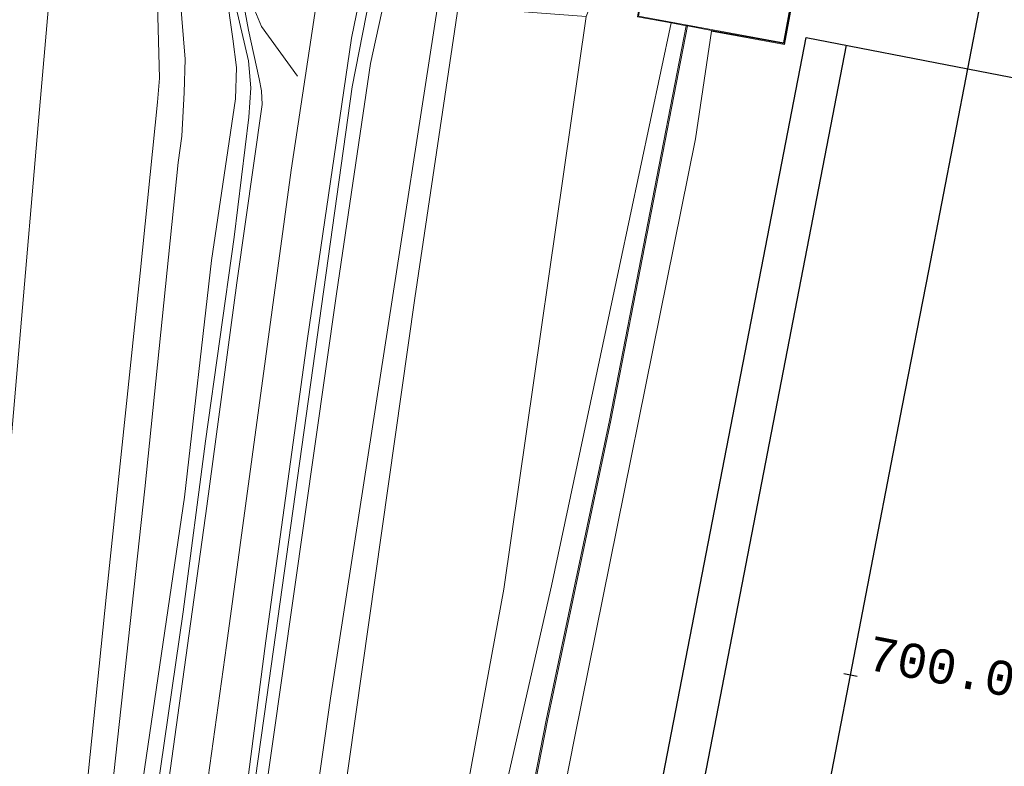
# Model space of a CAD drawing. Extents: x 176032 to 190000, y 318229 to 352878.
# Tile 65 of 184: x 177018 to 177089, y 320455 to 320509. Entities that reach past the tile are written whole.
import ezdxf

# ---------------------------------------------------------------- set-up
doc = ezdxf.new("R2010")
doc.units = 0
for name, color, linetype, lineweight in [('af-bs-haag', 253, 'haag', 18), ('alm-masterstring', 1, 'Continuous', 30), ('bp-b5-boom', 253, 'Continuous', 18), ('bp-b5-grasland', 253, 'Continuous', 18), ('dwm-hulplijn', 3, 'Continuous', 30), ('gw-bs-kruinlijn', 253, 'Continuous', 18), ('gw-bs-teenlijn', 253, 'Continuous', 18), ('kd-bs-dakrand', 6, 'Continuous', 18), ('kd-bs-maaiveldlijn', 6, 'Continuous', 18), ('og-b5-bebouwing', 6, 'Continuous', 18), ('og-b5-bekleding', 253, 'Continuous', 18), ('og-b5-water', 253, 'Continuous', 18), ('og-bs-terreinafscheiding', 7, 'Continuous', 18), ('SPI DWP', 8, 'Continuous', 30), ('to-xx-view', 1, 'Continuous', 25), ('vh-b5-verh_soort', 253, 'Continuous', 18), ('wh-bs-waterlijn', 253, 'Continuous', 18)]:
    doc.layers.add(name, color=color, linetype=linetype, lineweight=lineweight)
doc.layers.add('viewports', color=7, linetype='Continuous')
doc.styles.add('MSL__001', font='monotxt.shx')
doc.linetypes.add('FENCELINE1', pattern='A,6.35,-2.54,[133,ltypeshp.shx,S=2.54,R=0,X=-2.54,Y=0],-2.54,25.4', length=36.83)
doc.linetypes.add('haag', pattern='A,7,-1.5,[1,RTW.shx,S=0.75,R=45,X=0,Y=0],-1.5', length=10)

# ---------------------------------------------------------------- blocks, each defined once
blk = doc.blocks.new('x-ref dtb totaal grijs')
at = {"layer": 'af-bs-haag'}
for points in [[(177027.245, 320450.723, 51.299), (177029.447, 320465.849, 51.655), (177031.079, 320478.269, 51.941), (177033.162, 320493.139, 52.141), (177034.223, 320501.885, 52.401), (177034.374, 320504.031, 52.401), (177034.214, 320505.982, 52.401), (177033.303, 320509.849, 52.601)], [(177029.839, 320419.014, 50.579), (177035.539, 320459.614, 51.276), (177041.752, 320504.107, 52.636), (177044.077, 320515.867, 52.96), (177045.249, 320520.865, 52.933), (177047.017, 320525.671, 52.953), (177048.912, 320528.818, 52.967), (177052.146, 320532.142, 52.965), (177056.912, 320534.649, 52.917), (177061.251, 320535.562, 53.066), (177070.652, 320534.897, 52.843)]]:
    blk.add_polyline3d(points, dxfattribs=at)
at = {"layer": 'bp-b5-boom'}
for points in [[(177048.01, 320510.078, 49.919), (177040.185, 320459.55, 49.911), (177031.618, 320399.347, 49.025), (177025.944, 320363.228, 47.237), (177023.175, 320342.054, 46.739), (177022.167, 320337.506, 46.986), (177020.71, 320337.548, 47.711), (177021.364, 320342.326, 47.615), (177024.333, 320366.953, 49.182), (177028.557, 320402.341, 50.184), (177034.367, 320445.13, 51.108), (177040.614, 320489.01, 52.102), (177043.094, 320505.786, 52.228), (177044.101, 320510.331, 52.302)], [(177049.482, 320509.93, 49.902), (177046.322, 320488.706, 50.071), (177040.559, 320448.108, 50.466), (177033.007, 320399.016, 49.494), (177024.349, 320341.877, 46.754), (177023.506, 320337.234, 46.613), (177022.167, 320337.506, 46.986), (177023.175, 320342.054, 46.739), (177025.944, 320363.228, 47.237), (177031.618, 320399.347, 49.025), (177040.185, 320459.55, 49.911), (177048.01, 320510.078, 49.919)], [(177055.232, 320509.497, 47.138), (177058.809, 320509.227, 46.973), (177052.815, 320467.503, 45.011), (177047.661, 320439.467, 45.033), (177034.716, 320375.285, 45.081), (177028.375, 320341.272, 45.142), (177027.672, 320337.547, 45.235), (177023.506, 320337.234, 46.613), (177024.349, 320341.877, 46.754), (177033.007, 320399.016, 49.494), (177040.559, 320448.108, 50.466), (177046.322, 320488.706, 50.071), (177049.482, 320509.93, 49.902)]]:
    blk.add_polyline3d(points, close=True, dxfattribs=at)
at = {"layer": 'bp-b5-grasland'}
for points in [[(177033.413, 320512.445, 52.41), (177034.196, 320508.235, 52.683), (177034.99, 320504.688, 52.566), (177035.16, 320503.795, 52.469), (177035.192, 320502.802, 52.464), (177033.353, 320489.812, 52.319), (177031.158, 320473.537, 51.915), (177029.041, 320458.3, 51.577), (177026.737, 320441.645, 51.273)], [(177026.531, 320453.715, 51.282), (177029.543, 320474.193, 52.028), (177031.504, 320491.439, 52.18), (177033.259, 320503.226, 52.171), (177033.335, 320505.506, 52.171), (177033.064, 320507.606, 52.189), (177031.183, 320520.814, 51.003)], [(177020.261, 320517.201, 44.517), (177018.879, 320501.317, 44.564), (177016.305, 320471.296, 44.556)], [(177028.747, 320516.504, 50.075), (177029.598, 320506.112, 50.271), (177029.525, 320503.672, 50.242), (177029.342, 320500.506, 50.175), (177029.078, 320498.592, 50.175), (177026.649, 320474.8, 50.24), (177024.109, 320451.601, 50.162)], [(177021.859, 320447.579, 49.659), (177023.845, 320467.121, 49.746), (177026.301, 320490.511, 49.937), (177027.576, 320502.989, 50.028), (177027.716, 320504.728, 49.923), (177027.596, 320509.216, 49.78)], [(177016.305, 320471.296, 44.556), (177018.879, 320501.317, 44.564), (177020.261, 320517.201, 44.517)], [(177027.596, 320509.216, 49.78), (177027.716, 320504.728, 49.923), (177027.576, 320502.989, 50.028), (177026.301, 320490.511, 49.937), (177023.845, 320467.121, 49.746), (177021.859, 320447.579, 49.659)], [(177024.109, 320451.601, 50.162), (177026.649, 320474.8, 50.24), (177029.078, 320498.592, 50.175), (177029.342, 320500.506, 50.175), (177029.525, 320503.672, 50.242), (177029.598, 320506.112, 50.271), (177028.747, 320516.504, 50.075)], [(177031.183, 320520.814, 51.003), (177033.064, 320507.606, 52.189), (177033.335, 320505.506, 52.171), (177033.259, 320503.226, 52.171), (177031.504, 320491.439, 52.18), (177029.543, 320474.193, 52.028), (177026.531, 320453.715, 51.282)], [(177044.101, 320510.331, 52.302), (177043.094, 320505.786, 52.228), (177040.614, 320489.01, 52.102), (177034.367, 320445.13, 51.108)], [(177032.498, 320440.883, 51.195), (177035.476, 320463.725, 51.707), (177038.511, 320485.759, 52.176), (177041.705, 320507.647, 52.436), (177043.726, 320517.489, 52.77)]]:
    blk.add_polyline3d(points, dxfattribs=at)
for points in [[(177062.616, 320516.315, 46.144), (177063.812, 320516.043, 45.5), (177062.56, 320509.198, 45.5), (177065.008, 320508.75, 45.003), (177061.232, 320491.025, 44.994), (177056.29, 320467.727, 44.942), (177051.726, 320447.645, 44.907), (177045.833, 320417.666, 44.916), (177040.097, 320390.61, 44.92), (177035.192, 320365.105, 44.929), (177030.687, 320340.702, 44.977), (177027.432, 320323.056, 45.003), (177023.021, 320301.349, 45.037), (177020.796, 320302.583, 45.142), (177027.672, 320337.547, 45.235), (177028.375, 320341.272, 45.142), (177034.716, 320375.285, 45.081), (177047.661, 320439.467, 45.033), (177052.815, 320467.503, 45.011), (177058.809, 320509.227, 46.973), (177060.734, 320514.159, 46.973), (177062.878, 320525.005, 47.078), (177064.478, 320525.516, 46.358)], [(177066.098, 320508.551, 44.269), (177060.514, 320479.792, 44.226), (177055.9, 320457.941, 44.252), (177051.995, 320437.949, 44.287), (177045.657, 320406.497, 44.291), (177040.505, 320381.817, 44.248), (177036.017, 320359.31, 44.261), (177030.514, 320331.891, 44.269), (177026.281, 320309.016, 44.308), (177024.294, 320299.204, 44.305), (177023.021, 320301.349, 45.037), (177027.432, 320323.056, 45.003), (177030.687, 320340.702, 44.977), (177035.192, 320365.105, 44.929), (177040.097, 320390.61, 44.92), (177045.833, 320417.666, 44.916), (177051.726, 320447.645, 44.907), (177056.29, 320467.727, 44.942), (177061.232, 320491.025, 44.994), (177065.008, 320508.75, 45.003)], [(177066.194, 320508.534, 44.289), (177060.61, 320479.772, 44.246), (177055.996, 320457.921, 44.272), (177052.091, 320437.929, 44.307), (177045.753, 320406.477, 44.311), (177040.601, 320381.797, 44.268), (177036.113, 320359.29, 44.281), (177030.61, 320331.873, 44.289), (177026.377, 320308.998, 44.328), (177024.383, 320299.15, 44.325), (177024.294, 320299.204, 44.305), (177026.281, 320309.016, 44.308), (177030.514, 320331.891, 44.269), (177036.017, 320359.31, 44.261), (177040.505, 320381.817, 44.248), (177045.657, 320406.497, 44.291), (177051.995, 320437.949, 44.287), (177055.9, 320457.941, 44.252), (177060.514, 320479.792, 44.226), (177066.098, 320508.551, 44.269)]]:
    blk.add_polyline3d(points, close=True, dxfattribs=at)
at = {"layer": 'gw-bs-kruinlijn'}
for points in [[(177021.859, 320447.579, 49.659), (177023.845, 320467.121, 49.746), (177026.301, 320490.511, 49.937), (177027.576, 320502.989, 50.028), (177027.716, 320504.728, 49.923), (177027.596, 320509.216, 49.78), (177027.513, 320517.182, 49.602), (177027.555, 320524.113, 49.277), (177028.518, 320529.851, 49.533), (177029.945, 320535.304, 49.438), (177032.783, 320542.008, 48.878), (177037.685, 320547.996, 48.231), (177043.917, 320553.508, 46.791), (177049.395, 320556.673, 46.383), (177054.428, 320558.901, 46.539), (177055.032, 320559.587, 46.539), (177055.359, 320560.394, 46.539), (177054.737, 320560.916, 46.383), (177053.491, 320561.73, 45.662), (177051.589, 320562.274, 44.864)], [(177037.778, 320504.877, 52.696), (177035.14, 320508.498, 52.623), (177034.304, 320510.55, 52.332), (177033.373, 320519.404, 51.746), (177033.092, 320528.841, 50.978), (177034.497, 320535.52, 50.457), (177037.463, 320542.121, 49.724), (177041.711, 320547.822, 49.038), (177047.377, 320551.792, 48.418), (177053.983, 320554.668, 47.793), (177064.812, 320557.135, 46.652)], [(177008.412, 320384.046, 49.268), (177010.082, 320390.724, 50.149), (177010.992, 320394.332, 50.146), (177011.483, 320396.248, 50.145), (177017.687, 320414.867, 50.449), (177022.581, 320428.706, 50.83), (177023.27, 320430.939, 51.008), (177023.798, 320432.441, 50.998), (177024.162, 320435.899, 51.021), (177026.531, 320453.715, 51.282), (177029.543, 320474.193, 52.028), (177031.504, 320491.439, 52.18), (177033.259, 320503.226, 52.171), (177033.335, 320505.506, 52.171), (177033.064, 320507.606, 52.189), (177031.183, 320520.814, 51.003), (177031.259, 320529.412, 50.707), (177031.924, 320533.149, 49.863), (177033.94, 320539.029, 49.824), (177037.15, 320545.721, 49.464)], [(177011.124, 320308.367, 48.129), (177012.23, 320316.166, 48.014), (177015.665, 320340.687, 48.669), (177020.727, 320377.255, 49.537), (177025.12, 320408.994, 50.384), (177028.7, 320435.399, 51.204), (177032.596, 320463.391, 51.573), (177037.316, 320498.026, 52.371), (177040.365, 320518.304, 52.775)], [(177021.364, 320342.326, 47.615), (177024.333, 320366.953, 49.182), (177028.557, 320402.341, 50.184), (177034.367, 320445.13, 51.108), (177040.614, 320489.01, 52.102), (177043.094, 320505.786, 52.228), (177044.101, 320510.331, 52.302)], [(177049.482, 320509.93, 49.902), (177046.322, 320488.706, 50.071), (177040.559, 320448.108, 50.466), (177033.007, 320399.016, 49.494), (177024.349, 320341.877, 46.754)], [(177065.008, 320508.75, 45.003), (177061.232, 320491.025, 44.994), (177056.29, 320467.727, 44.942), (177051.726, 320447.645, 44.907), (177045.833, 320417.666, 44.916), (177040.097, 320390.61, 44.92), (177035.192, 320365.105, 44.929), (177030.687, 320340.702, 44.977), (177027.432, 320323.056, 45.003), (177023.021, 320301.349, 45.037)]]:
    blk.add_polyline3d(points, dxfattribs=at)
at = {"layer": 'gw-bs-teenlijn'}
for points in [[(177013.456, 320443.493, 44.742), (177016.305, 320471.296, 44.556), (177018.879, 320501.317, 44.564), (177020.261, 320517.201, 44.517), (177021.236, 320530.757, 44.538), (177022.416, 320536.792, 44.582), (177023.837, 320541.437, 44.508), (177025.87, 320545.5, 44.473), (177029.662, 320549.537, 44.502), (177035.641, 320554.395, 44.582), (177040.857, 320557.606, 44.561), (177044.904, 320559.39, 44.595), (177050.107, 320560.986, 44.643), (177051.433, 320561.299, 44.734), (177051.593, 320561.51, 44.76), (177051.657, 320561.857, 44.799), (177051.589, 320562.274, 44.864)], [(177008.412, 320384.046, 49.268), (177010.138, 320393.574, 49.919), (177012.074, 320399.932, 49.906), (177018.785, 320420.416, 50.258), (177020.82, 320426.985, 50.236), (177022.138, 320431.444, 50.258), (177022.555, 320432.954, 50.232), (177022.985, 320437.608, 50.249), (177024.109, 320451.601, 50.162), (177026.649, 320474.8, 50.24), (177029.078, 320498.592, 50.175), (177029.342, 320500.506, 50.175), (177029.525, 320503.672, 50.242), (177029.598, 320506.112, 50.271), (177028.747, 320516.504, 50.075), (177028.288, 320521.072, 49.919), (177028.428, 320525.127, 49.75), (177028.696, 320526.923, 49.656), (177028.946, 320528.487, 49.602), (177029.751, 320531.675, 49.574), (177030.957, 320535.296, 49.509), (177034.048, 320541.707, 49.354), (177037.15, 320545.721, 49.464)], [(177023.175, 320342.054, 46.739), (177025.944, 320363.228, 47.237), (177031.618, 320399.347, 49.025), (177040.185, 320459.55, 49.911), (177048.01, 320510.078, 49.919)], [(177028.375, 320341.272, 45.142), (177034.716, 320375.285, 45.081), (177047.661, 320439.467, 45.033), (177052.815, 320467.503, 45.011), (177058.809, 320509.227, 46.973)], [(177024.294, 320299.204, 44.305), (177026.281, 320309.016, 44.308), (177030.514, 320331.891, 44.269), (177036.017, 320359.31, 44.261), (177040.505, 320381.817, 44.248), (177045.657, 320406.497, 44.291), (177051.995, 320437.949, 44.287), (177055.9, 320457.941, 44.252), (177060.514, 320479.792, 44.226), (177066.098, 320508.551, 44.269)]]:
    blk.add_polyline3d(points, dxfattribs=at)
at = {"layer": 'kd-bs-dakrand'}
blk.add_polyline3d([(177063.852, 320515.985, 54.072), (177074.429, 320514.051, 54.059), (177073.195, 320507.304, 54.063), (177062.618, 320509.238, 54.068), (177063.852, 320515.985, 54.072)], dxfattribs=at)
at = {"layer": 'kd-bs-maaiveldlijn'}
blk.add_polyline3d([(177064.559, 320515.906, 44.91), (177065.603, 320515.715, 44.915), (177074.487, 320514.091, 44), (177073.235, 320507.246, 44), (177067.949, 320508.213, 43.984), (177066.194, 320508.534, 44.289), (177066.098, 320508.551, 44.269), (177065.008, 320508.75, 45.003), (177062.56, 320509.198, 45.5), (177063.812, 320516.043, 45.5), (177064.559, 320515.906, 44.91)], dxfattribs=at)
at = {"layer": 'og-b5-bebouwing'}
blk.add_polyline3d([(177064.559, 320515.906, 44.91), (177065.603, 320515.715, 44.915), (177074.487, 320514.091, 44), (177073.235, 320507.246, 44), (177067.949, 320508.213, 43.984), (177066.194, 320508.534, 44.289), (177066.098, 320508.551, 44.269), (177065.008, 320508.75, 45.003), (177062.56, 320509.198, 45.5), (177063.812, 320516.043, 45.5)], close=True, dxfattribs=at)
at = {"layer": 'og-b5-bekleding'}
for points in [[(177065.603, 320515.715, 44.915), (177067.681, 320526.537, 44.899), (177069.635, 320527.161, 44), (177067.54, 320515.412, 44), (177074.545, 320514.131, 44), (177073.276, 320507.191, 44), (177067.941, 320508.164, 43.984), (177067.949, 320508.213, 43.984), (177073.235, 320507.246, 44), (177074.487, 320514.091, 44)], [(177067.949, 320508.213, 43.984), (177067.941, 320508.164, 43.984), (177066.776, 320500.303, 43.979), (177057.96, 320456.637, 43.983), (177049.989, 320416.181, 43.983), (177043.752, 320381.572, 43.996), (177036.018, 320342.435, 44.022), (177029.499, 320308.945, 44.026), (177027.237, 320297.403, 44.039), (177024.383, 320299.15, 44.325), (177026.377, 320308.998, 44.328), (177030.61, 320331.873, 44.289), (177036.113, 320359.29, 44.281), (177040.601, 320381.797, 44.268), (177045.753, 320406.477, 44.311), (177052.091, 320437.929, 44.307), (177055.996, 320457.921, 44.272), (177060.61, 320479.772, 44.246), (177066.194, 320508.534, 44.289)]]:
    blk.add_polyline3d(points, close=True, dxfattribs=at)
at = {"layer": 'og-b5-water'}
blk.add_polyline3d([(177049.989, 320416.181, 43.983), (177057.96, 320456.637, 43.983), (177066.776, 320500.303, 43.979), (177067.941, 320508.164, 43.984), (177073.276, 320507.191, 44), (177074.545, 320514.131, 44), (177067.54, 320515.412, 44), (177069.635, 320527.161, 44), (177070.01, 320527.281, 44), (177076.783, 320526.154, 44), (177077.397, 320529.367, 44), (177077.853, 320531.493, 44), (177093.826, 320528.504, 44)], dxfattribs=at)
at = {"layer": 'og-bs-terreinafscheiding'}
for points in [[(177062.493, 320557.371, 46.96), (177059.918, 320556.854, 47.389), (177055.915, 320555.827, 47.645), (177051.698, 320554.461, 47.984), (177048.123, 320552.833, 48.335), (177044.164, 320550.637, 48.782), (177041.158, 320548.363, 49.077), (177038.718, 320545.541, 49.429), (177036.876, 320542.655, 49.806), (177034.609, 320537.787, 50.488), (177033.258, 320533.457, 50.544), (177032.565, 320528.975, 50.961), (177032.521, 320524.442, 51.286), (177032.865, 320518.352, 51.98), (177033.413, 320512.445, 52.41), (177034.196, 320508.235, 52.683), (177034.99, 320504.688, 52.566), (177035.16, 320503.795, 52.469), (177035.192, 320502.802, 52.464)], [(177068.652, 320537.061, 53.148), (177064.398, 320537.234, 52.996), (177060.868, 320536.957, 52.974), (177057.268, 320535.774, 52.831), (177053.02, 320533.827, 52.874), (177051.803, 320532.773, 52.874), (177049.292, 320529.928, 52.779), (177046.779, 320526.307, 52.766), (177045.004, 320522.235, 52.761), (177043.726, 320517.489, 52.77), (177041.705, 320507.647, 52.436), (177038.511, 320485.759, 52.176), (177035.476, 320463.725, 51.707), (177032.498, 320440.883, 51.195), (177030.049, 320424.508, 50.878), (177027.074, 320403.01, 50.405), (177023.718, 320379.345, 49.837), (177020.521, 320356.161, 49.164), (177017.412, 320335.198, 48.696), (177013.304, 320305.931, 47.967)], [(177024.383, 320299.15, 44.325), (177026.377, 320308.998, 44.328), (177030.61, 320331.873, 44.289), (177036.113, 320359.29, 44.281), (177040.601, 320381.797, 44.268), (177045.753, 320406.477, 44.311), (177052.091, 320437.929, 44.307), (177055.996, 320457.921, 44.272), (177060.61, 320479.772, 44.246), (177066.194, 320508.534, 44.289)], [(177067.941, 320508.164, 43.984), (177067.949, 320508.213, 43.984)], [(177025.009, 320428.706, 50.897), (177025.081, 320429.224, 50.909), (177026.737, 320441.645, 51.273), (177029.041, 320458.3, 51.577), (177031.158, 320473.537, 51.915), (177033.353, 320489.812, 52.319), (177035.192, 320502.802, 52.464)]]:
    blk.add_polyline3d(points, dxfattribs=at)
at = {"layer": 'vh-b5-verh_soort'}
for points in [[(177043.726, 320517.489, 52.77), (177041.705, 320507.647, 52.436), (177038.511, 320485.759, 52.176), (177035.476, 320463.725, 51.707), (177032.498, 320440.883, 51.195)], [(177026.737, 320441.645, 51.273), (177029.041, 320458.3, 51.577), (177031.158, 320473.537, 51.915), (177033.353, 320489.812, 52.319), (177035.192, 320502.802, 52.464), (177035.16, 320503.795, 52.469), (177034.99, 320504.688, 52.566), (177034.196, 320508.235, 52.683), (177033.413, 320512.445, 52.41)]]:
    blk.add_polyline3d(points, dxfattribs=at)
at = {"layer": 'wh-bs-waterlijn'}
blk.add_polyline3d([(177027.237, 320297.403, 44.039), (177029.499, 320308.945, 44.026), (177036.018, 320342.435, 44.022), (177043.752, 320381.572, 43.996), (177049.989, 320416.181, 43.983), (177057.96, 320456.637, 43.983), (177066.776, 320500.303, 43.979), (177067.941, 320508.164, 43.984), (177073.276, 320507.191, 44), (177074.545, 320514.131, 44), (177067.54, 320515.412, 44), (177069.635, 320527.161, 44), (177070.01, 320527.281, 44), (177076.783, 320526.154, 44), (177077.397, 320529.367, 44), (177077.853, 320531.493, 44)], dxfattribs=at)
blk = doc.blocks.new('x-ref as juka')
at = {"layer": 'alm-masterstring'}
blk.add_line((177078.561, 320461.14), (177077.579, 320461.33), dxfattribs=at)
at = {"layer": 'alm-masterstring', "flags": 128}
blk.add_lwpolyline([(177076.169, 320451.418), (177078.07, 320461.235), (177079.971, 320471.053), (177081.872, 320480.871), (177083.773, 320490.688), (177085.674, 320500.506), (177087.575, 320510.324), (177089.476, 320520.141), (177091.377, 320529.959), (177093.278, 320539.777), (177095.179, 320549.594), (177097.08, 320559.412), (177098.981, 320569.229), (177100.882, 320579.047), (177102.783, 320588.865), (177104.684, 320598.682), (177106.585, 320608.5), (177108.486, 320618.318), (177110.387, 320628.135), (177112.288, 320637.953)], dxfattribs=at)
at = {"layer": 'alm-masterstring', "color": 7, "style": 'MSL__001'}
blk.add_text('700.000', height=2.5, rotation=349.0414, dxfattribs=at).set_placement((177079.17, 320461.659))
blk = doc.blocks.new('x-ref ontwerp')
at = {"layer": 'dwm-hulplijn', "flags": 128}
blk.add_lwpolyline([(177064.71, 320439.58), (177077.788, 320507.126)], dxfattribs=at)
blk = doc.blocks.new('x-ref grenzen')
at = {"layer": 'SPI DWP', "color": 40, "linetype": 'FENCELINE1', "ltscale": 0.4, "flags": 128}
blk.add_lwpolyline([(176944.625, 319835.187), (176946.526, 319845.005), (176948.427, 319854.822), (176950.328, 319864.64), (176952.229, 319874.458), (176954.13, 319884.275), (176956.031, 319894.093), (176957.932, 319903.911), (176959.833, 319913.728), (176961.734, 319923.546), (176963.635, 319933.364), (176965.536, 319943.181), (176967.437, 319952.999), (176969.338, 319962.817), (176971.239, 319972.634), (176973.14, 319982.452), (176975.041, 319992.269), (176976.942, 320002.087), (176978.843, 320011.905), (176980.744, 320021.722), (176982.645, 320031.54), (176984.546, 320041.358), (176986.447, 320051.175), (176988.348, 320060.993), (176990.249, 320070.811), (176992.15, 320080.628), (176994.051, 320090.446), (176995.952, 320100.264), (176997.853, 320110.081), (176999.754, 320119.899), (177001.655, 320129.717), (177003.556, 320139.534), (177005.457, 320149.352), (177007.358, 320159.169), (177009.259, 320168.987), (177011.16, 320178.805), (177013.061, 320188.622), (177014.962, 320198.44), (177016.863, 320208.258), (177018.764, 320218.075), (177020.665, 320227.893), (177022.566, 320237.711), (177024.467, 320247.528), (177026.368, 320257.346), (177028.269, 320267.164), (177030.17, 320276.981), (177032.071, 320286.799), (177033.972, 320296.617), (177035.873, 320306.434), (177037.774, 320316.252), (177039.675, 320326.069), (177041.576, 320335.887), (177043.477, 320345.705), (177045.378, 320355.522), (177047.279, 320365.34), (177049.18, 320375.158), (177051.081, 320384.975), (177052.982, 320394.793), (177054.883, 320404.611), (177056.784, 320414.428), (177058.685, 320424.246), (177060.586, 320434.064), (177074.843, 320507.696), (177110.187, 320500.852), (177095.929, 320427.22), (177094.028, 320417.402), (177092.127, 320407.585), (177090.226, 320397.767), (177088.325, 320387.949), (177086.424, 320378.132), (177084.523, 320368.314), (177082.622, 320358.496), (177080.721, 320348.679), (177078.82, 320338.861), (177076.919, 320329.044), (177075.018, 320319.226), (177073.117, 320309.408), (177071.216, 320299.591), (177069.315, 320289.773), (177067.414, 320279.955), (177065.513, 320270.138), (177063.612, 320260.32), (177061.711, 320250.502), (177059.81, 320240.685), (177057.909, 320230.867), (177056.008, 320221.049), (177054.107, 320211.232), (177052.206, 320201.414), (177050.305, 320191.596), (177048.404, 320181.779), (177046.503, 320171.961), (177044.602, 320162.144), (177042.701, 320152.326), (177040.8, 320142.508), (177038.899, 320132.691), (177036.998, 320122.873), (177035.097, 320113.055), (177033.196, 320103.238), (177031.295, 320093.42), (177029.394, 320083.602), (177027.493, 320073.785), (177025.592, 320063.967), (177023.691, 320054.149), (177021.79, 320044.332), (177019.889, 320034.514), (177017.988, 320024.696), (177016.087, 320014.879), (177014.186, 320005.061), (177012.285, 319995.244), (177010.384, 319985.426), (177008.483, 319975.608), (177006.582, 319965.791), (177004.681, 319955.973), (177002.78, 319946.155), (177000.879, 319936.338), (176998.978, 319926.52), (176997.077, 319916.702), (176995.176, 319906.885), (176993.275, 319897.067), (176991.374, 319887.249), (176989.473, 319877.432), (176987.572, 319867.614), (176985.671, 319857.796), (176983.77, 319847.979), (176981.869, 319838.161), (176979.968, 319828.343)], close=True, dxfattribs=at)

msp = doc.modelspace()

# ---------------------------------------------------------------- block references
at = {"layer": 'to-xx-view'}
for name in ['x-ref grenzen', 'x-ref ontwerp']:
    msp.add_blockref(name, (0, 0), dxfattribs=at)
at = {"layer": 'viewports'}
for name in ['x-ref dtb totaal grijs', 'x-ref as juka']:
    msp.add_blockref(name, (0, 0), dxfattribs=at)

doc.saveas('drawing.dxf')
